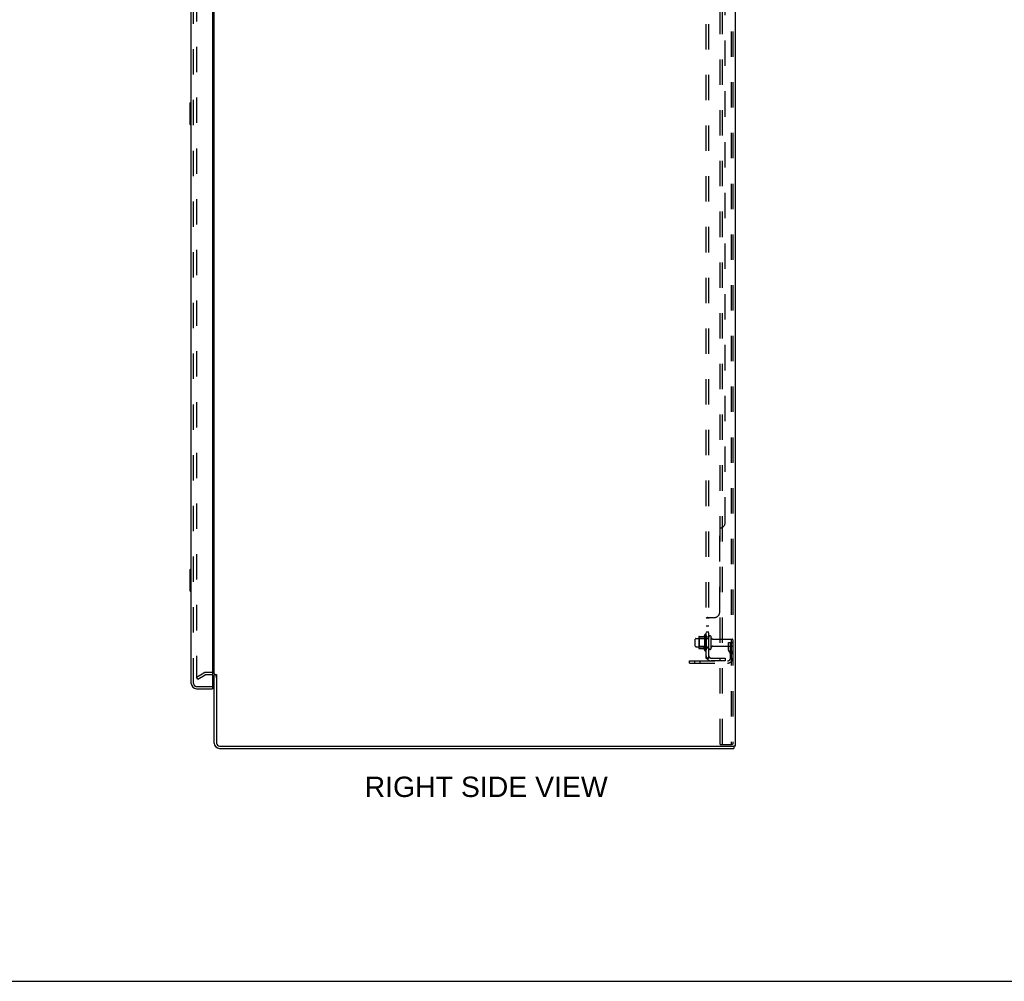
# Model space of a CAD drawing. Header units: inches. Extents: x 0 to 212, y 0 to 138.
# Tile 15 of 20: x 109 to 154, y 0 to 44. Entities that reach past the tile are written whole.
import ezdxf

# ---------------------------------------------------------------- set-up
doc = ezdxf.new("R2010")
doc.units = ezdxf.units.IN
doc.header["$LTSCALE"] = 11.6875
doc.header["$MEASUREMENT"] = 0
doc.linetypes.add('HIDDEN', pattern=[0.2, 0.1, -0.1])
doc.layers.get('0').update_dxf_attribs({"linetype": 'CONTINUOUS'})
for name, color, linetype in [('DEFAULT_2', 8, 'HIDDEN'), ('DIMENSIONS', 7, 'CONTINUOUS'), ('DOOR_ASSEMBLY', 7, 'CONTINUOUS'), ('SUBPANEL', 7, 'CONTINUOUS')]:
    doc.layers.add(name, color=color, linetype=linetype)
doc.styles.get("Standard").update_dxf_attribs({"font": 'arial.ttf'})

msp = doc.modelspace()

# ---------------------------------------------------------------- linework, layer by layer
at = {"color": 3, "linetype": 'Continuous'}
for p, q in [((141.976, 90.625), (141.976, 10.833)), ((117.976, 14.177), (117.976, 87.281)), ((117.976, 10.976), (117.976, 14.125)), ((118.08, 14.137), (118.08, 10.976)), ((118.222, 10.833), (141.886, 10.833)), ((118.222, 10.729), (141.924, 10.729)), ((141.976, 10.833), (141.92, 10.833))]:
    msp.add_line(p, q, dxfattribs=at)
at = {"color": 7, "linetype": 'Continuous'}
for p, q in [((118.08, 14.125), (117.976, 14.125)), ((141.886, 10.833), (141.92, 10.833)), ((141.924, 10.833), (141.924, 10.729)), ((0, 0), (212.5, 0))]:
    msp.add_line(p, q, dxfattribs=at)
at = {"color": 3, "linetype": 'Continuous'}
for centre, radius, start, end in [((117.833, 13.983), 0.142, 0, 63.5297), ((118.222, 10.976), 0.246, 180, 270), ((118.222, 10.976), 0.142, 180, 270)]:
    msp.add_arc(centre, radius, start, end, dxfattribs=at)
at = {"layer": 'DEFAULT_2', "color": 8, "linetype": 'HIDDEN'}
for p, q in [((141.296, 10.917), (141.296, 90.542)), ((141.4, 10.917), (141.4, 90.542)), ((141.798, 90.512), (141.798, 10.947)), ((141.872, 90.512), (141.872, 10.947)), ((117.163, 87.464), (117.163, 13.995)), ((140.321, 15.882), (140.549, 15.882)), ((140.577, 15.96), (140.577, 15.249)), ((140.647, 15.939), (140.647, 15.27)), ((140.147, 15.447), (140.147, 15.762)), ((140.177, 15.792), (140.772, 15.792)), ((140.311, 15.86), (140.311, 15.349)), ((140.331, 15.788), (140.311, 15.808)), ((140.627, 15.788), (140.331, 15.788)), ((140.331, 15.788), (140.331, 15.421)), ((140.627, 15.788), (140.647, 15.808)), ((140.627, 15.788), (140.627, 15.421)), ((140.772, 15.347), (140.772, 15.862)), ((140.882, 15.347), (140.882, 15.862)), ((140.944, 15.769), (141.842, 15.769)), ((140.944, 15.439), (141.842, 15.439)), ((141.678, 15.604), (141.768, 15.604)), ((141.678, 15.264), (141.678, 15.604)), ((141.782, 15.429), (141.678, 15.429)), ((141.768, 15.604), (141.872, 15.604)), ((141.768, 14.903), (141.768, 15.604)), ((141.782, 15.264), (141.782, 15.604)), ((141.872, 15.604), (141.833, 15.604)), ((140.177, 15.417), (140.772, 15.417)), ((140.331, 15.421), (140.311, 15.401)), ((140.321, 15.327), (140.549, 15.327)), ((140.627, 15.421), (140.331, 15.421)), ((140.627, 15.421), (140.647, 15.401)), ((141.699, 15.197), (141.748, 15.129)), ((141.784, 15.258), (141.833, 15.19)), ((139.872, 14.761), (141.625, 14.761)), ((139.872, 14.657), (139.872, 14.761)), ((139.872, 14.657), (141.625, 14.657)), ((140.119, 14.657), (140.119, 14.761)), ((140.375, 14.657), (140.375, 14.761)), ((117.163, 14.015), (117.503, 14.211)), ((117.215, 13.925), (117.555, 14.121)), ((117.833, 14.229), (117.571, 14.229)), ((117.833, 14.125), (117.571, 14.125)), ((117.215, 13.925), (117.163, 14.015)), ((141.296, 10.917), (141.777, 10.917)), ((141.777, 10.917), (141.851, 10.917))]:
    msp.add_line(p, q, dxfattribs=at)
for points in [[(117.163, 13.995), (117.163, 13.993), (117.164, 13.991), (117.164, 13.988)], [(117.181, 13.975), (117.179, 13.975), (117.177, 13.975), (117.175, 13.976), (117.173, 13.977), (117.171, 13.978), (117.17, 13.979), (117.168, 13.981), (117.167, 13.982), (117.166, 13.984), (117.165, 13.986), (117.164, 13.988)], [(117.188, 13.977), (117.186, 13.976), (117.185, 13.976), (117.183, 13.975), (117.181, 13.975), (117.181, 13.975)], [(141.798, 10.947), (141.797, 10.939), (141.795, 10.932), (141.792, 10.926), (141.788, 10.921), (141.783, 10.918), (141.777, 10.917)], [(141.872, 10.947), (141.871, 10.939), (141.869, 10.932), (141.865, 10.926), (141.861, 10.921), (141.856, 10.918), (141.851, 10.917)]]:
    msp.add_lwpolyline(points, dxfattribs=at)
for centre, radius, start, end in [((140.321, 15.872), 0.01, 90, 174.8062), ((140.53, 15.892), 0.01, 270, 336.0321), ((141.177, 15.604), 0.698, 149.3369, 156.0321), ((140.608, 15.939), 0.0384, 0, 145.5503), ((140.827, 15.862), 0.055, 360, 180), ((140.177, 15.762), 0.03, 90, 180), ((140.177, 15.447), 0.03, 180, 270), ((140.452, 15.86), 0.141, 174.7919, 180), ((140.944, 15.832), 0.0625, 180, 270), ((140.944, 15.377), 0.0625, 90, 180), ((141.842, 15.739), 0.03, 360, 90), ((141.842, 15.469), 0.03, 270, 0), ((140.452, 15.349), 0.141, 180, 185.2081), ((140.321, 15.337), 0.01, 185.1938, 270), ((140.53, 15.317), 0.01, 23.9679, 90), ((141.177, 15.604), 0.698, 203.9679, 210.6631), ((140.608, 15.27), 0.0384, 214.4497, 360), ((140.827, 15.347), 0.055, 180, 0), ((141.792, 15.264), 0.114, 180, 215.7539), ((141.664, 15.069), 0.104, 0, 35.7539), ((141.792, 15.264), 0.01, 180, 215.7539), ((141.664, 15.069), 0.208, 0, 35.7539), ((141.625, 14.903), 0.246, 270, 360), ((141.625, 14.903), 0.142, 270, 360), ((117.571, 14.092), 0.137, 90, 120), ((117.571, 14.092), 0.033, 90, 120), ((117.833, 13.983), 0.246, 0, 90), ((117.833, 13.983), 0.142, 63.5297, 90)]:
    msp.add_arc(centre, radius, start, end, dxfattribs=at)
at = {"layer": 'DOOR_ASSEMBLY', "color": 3, "linetype": 'Continuous'}
for p, q in [((116.918, 13.726), (116.918, 87.733)), ((117.897, 87.855), (117.897, 13.603)), ((117.164, 13.479), (117.897, 13.479))]:
    msp.add_line(p, q, dxfattribs=at)
at = {"layer": 'DOOR_ASSEMBLY', "color": 8, "linetype": 'HIDDEN'}
for p, q in [((117.022, 13.726), (117.022, 87.733)), ((117.164, 13.583), (117.877, 13.583))]:
    msp.add_line(p, q, dxfattribs=at)
at = {"layer": 'DOOR_ASSEMBLY', "color": 7, "linetype": 'Continuous'}
for p, q in [((116.858, 40.464), (116.858, 39.494)), ((116.918, 40.479), (116.873, 40.479)), ((116.904, 40.379), (116.904, 39.579)), ((116.873, 39.479), (116.918, 39.479)), ((116.858, 18.964), (116.858, 17.994)), ((116.918, 18.979), (116.873, 18.979)), ((116.904, 18.879), (116.904, 18.079)), ((116.873, 17.979), (116.918, 17.979)), ((117.877, 13.583), (117.897, 13.583)), ((117.897, 13.583), (117.897, 13.479))]:
    msp.add_line(p, q, dxfattribs=at)
for points in [[(116.903, 40.416), (116.903, 40.41), (116.904, 40.404), (116.904, 40.398), (116.904, 40.392), (116.904, 40.386), (116.904, 40.379)], [(116.904, 39.579), (116.904, 39.573), (116.904, 39.567), (116.904, 39.561), (116.904, 39.555), (116.903, 39.549), (116.903, 39.543)], [(116.903, 18.916), (116.903, 18.91), (116.904, 18.904), (116.904, 18.898), (116.904, 18.892), (116.904, 18.886), (116.904, 18.879)], [(116.904, 18.079), (116.904, 18.073), (116.904, 18.067), (116.904, 18.061), (116.904, 18.055), (116.903, 18.049), (116.903, 18.043)]]:
    msp.add_lwpolyline(points, dxfattribs=at)
for centre, start, end in [((116.873, 40.464), 90, 180), ((116.903, 40.464), 0, 90), ((116.873, 39.494), 180, 270), ((116.903, 39.494), 270, 360), ((116.873, 18.964), 90, 180), ((116.903, 18.964), 0, 90), ((116.873, 17.994), 180, 270), ((116.903, 17.994), 270, 360)]:
    msp.add_arc(centre, 0.015, start, end, dxfattribs=at)
at = {"layer": 'DOOR_ASSEMBLY', "color": 3, "linetype": 'Continuous'}
for centre, radius, start, end in [((117.164, 13.726), 0.246, 180, 270), ((117.877, 13.603), 0.02, 270, 360)]:
    msp.add_arc(centre, radius, start, end, dxfattribs=at)
at = {"layer": 'DOOR_ASSEMBLY', "color": 8, "linetype": 'HIDDEN'}
msp.add_arc((117.164, 13.726), 0.142, 180, 270, dxfattribs=at)
at = {"layer": 'SUBPANEL', "color": 8, "linetype": 'HIDDEN'}
for p, q in [((140.647, 14.886), (140.647, 86.573)), ((140.772, 14.886), (140.772, 86.573)), ((141.522, 21.136), (141.522, 80.323)), ((141.272, 17.011), (141.272, 20.886)), ((140.772, 16.725), (140.647, 16.725)), ((140.772, 16.364), (140.647, 16.364)), ((140.673, 16.747), (140.669, 16.745)), ((140.701, 16.761), (141.022, 16.761)), ((140.772, 16.727), (140.772, 16.725)), ((140.772, 16.083), (140.647, 16.083)), ((140.772, 15.854), (140.647, 15.854)), ((140.772, 15.354), (140.647, 15.354)), ((140.772, 14.886), (140.647, 14.886)), ((140.701, 14.847), (140.797, 14.927)), ((140.884, 14.886), (141.522, 14.886)), ((141.522, 14.761), (140.884, 14.761)), ((141.272, 14.886), (141.272, 14.761)), ((141.522, 14.886), (141.522, 14.761))]:
    msp.add_line(p, q, dxfattribs=at)
for points in [[(140.669, 16.745), (140.666, 16.744), (140.663, 16.742), (140.66, 16.741), (140.657, 16.739), (140.654, 16.737), (140.652, 16.735), (140.65, 16.733), (140.649, 16.732), (140.648, 16.73), (140.647, 16.728), (140.647, 16.727), (140.647, 16.725)], [(140.647, 16.728), (140.647, 16.727), (140.647, 16.725)], [(140.66, 16.741), (140.657, 16.739), (140.654, 16.737), (140.652, 16.735), (140.65, 16.733), (140.649, 16.732), (140.648, 16.73)], [(140.701, 16.761), (140.699, 16.759), (140.696, 16.758), (140.694, 16.756), (140.69, 16.754), (140.687, 16.753), (140.684, 16.751), (140.68, 16.75), (140.673, 16.747)], [(140.701, 16.761), (140.699, 16.759), (140.696, 16.758), (140.694, 16.756)], [(140.786, 16.741), (140.782, 16.738), (140.78, 16.737), (140.779, 16.736), (140.777, 16.734), (140.775, 16.733), (140.774, 16.731), (140.773, 16.73), (140.772, 16.728), (140.772, 16.727), (140.772, 16.725)], [(140.779, 16.736), (140.777, 16.734), (140.775, 16.733), (140.774, 16.731), (140.773, 16.73), (140.772, 16.728)], [(140.797, 16.761), (140.798, 16.759), (140.798, 16.757), (140.798, 16.756), (140.797, 16.754), (140.797, 16.752), (140.796, 16.751), (140.795, 16.749), (140.794, 16.748), (140.793, 16.746), (140.791, 16.745), (140.79, 16.744), (140.788, 16.742), (140.786, 16.741)], [(140.795, 16.749), (140.794, 16.748), (140.793, 16.746), (140.791, 16.745), (140.79, 16.744), (140.788, 16.742)], [(140.797, 16.761), (140.798, 16.759), (140.798, 16.757), (140.798, 16.756), (140.797, 16.754), (140.797, 16.752), (140.796, 16.751)], [(140.676, 14.862), (140.669, 14.866), (140.666, 14.867), (140.663, 14.869), (140.66, 14.87), (140.657, 14.872), (140.654, 14.873), (140.652, 14.875), (140.65, 14.877), (140.649, 14.879), (140.648, 14.881), (140.647, 14.883), (140.647, 14.884), (140.647, 14.886)], [(140.701, 14.847), (140.699, 14.849), (140.696, 14.851), (140.694, 14.854), (140.69, 14.855), (140.687, 14.857), (140.684, 14.859), (140.68, 14.861), (140.676, 14.862)], [(140.776, 14.909), (140.776, 14.909), (140.776, 14.909), (140.776, 14.909), (140.775, 14.908), (140.775, 14.908), (140.774, 14.908), (140.774, 14.908), (140.774, 14.907), (140.773, 14.907), (140.772, 14.907), (140.772, 14.906), (140.771, 14.906), (140.771, 14.906), (140.77, 14.905), (140.769, 14.905), (140.769, 14.905), (140.768, 14.904), (140.768, 14.904), (140.767, 14.904), (140.766, 14.903), (140.765, 14.903), (140.765, 14.903), (140.764, 14.902), (140.763, 14.902), (140.763, 14.902), (140.762, 14.901), (140.761, 14.901), (140.76, 14.9), (140.759, 14.9), (140.759, 14.9), (140.758, 14.899), (140.757, 14.899), (140.756, 14.899), (140.755, 14.898), (140.754, 14.898), (140.754, 14.898), (140.753, 14.897), (140.752, 14.897), (140.751, 14.896), (140.75, 14.896), (140.749, 14.896), (140.748, 14.895), (140.747, 14.895), (140.746, 14.895), (140.745, 14.894), (140.744, 14.894), (140.743, 14.893), (140.742, 14.893), (140.741, 14.893), (140.74, 14.892), (140.739, 14.892), (140.737, 14.892), (140.736, 14.891), (140.735, 14.891), (140.734, 14.891), (140.733, 14.89), (140.732, 14.89), (140.731, 14.89), (140.73, 14.889), (140.729, 14.889), (140.728, 14.889), (140.727, 14.889), (140.726, 14.888), (140.725, 14.888), (140.724, 14.888), (140.723, 14.888), (140.722, 14.887), (140.721, 14.887), (140.72, 14.887), (140.719, 14.887), (140.718, 14.887), (140.717, 14.886), (140.716, 14.886), (140.716, 14.886), (140.715, 14.886), (140.714, 14.886), (140.713, 14.886), (140.713, 14.886), (140.712, 14.886), (140.712, 14.886), (140.712, 14.886)], [(140.712, 14.886), (140.712, 14.886), (140.712, 14.886), (140.712, 14.886), (140.712, 14.886), (140.713, 14.886), (140.713, 14.886), (140.714, 14.886), (140.714, 14.886), (140.715, 14.886), (140.715, 14.886)], [(140.79, 14.913), (140.786, 14.909), (140.784, 14.907), (140.782, 14.905), (140.78, 14.903), (140.779, 14.9), (140.777, 14.898), (140.775, 14.896), (140.774, 14.893), (140.773, 14.891), (140.772, 14.889), (140.772, 14.887), (140.772, 14.886)], [(140.772, 14.906), (140.772, 14.906), (140.773, 14.906), (140.773, 14.907), (140.774, 14.907), (140.774, 14.907), (140.774, 14.908), (140.775, 14.908), (140.775, 14.908), (140.775, 14.909), (140.776, 14.909), (140.776, 14.909)], [(140.797, 14.927), (140.798, 14.926), (140.798, 14.925), (140.798, 14.924), (140.797, 14.923), (140.797, 14.922), (140.796, 14.921), (140.795, 14.92), (140.794, 14.918), (140.793, 14.917), (140.791, 14.915), (140.79, 14.913)]]:
    msp.add_lwpolyline(points, dxfattribs=at)
for centre, radius, start, end in [((141.272, 21.136), 0.25, 270, 360), ((141.022, 17.011), 0.25, 270, 360), ((140.884, 14.998), 0.237, 180, 270), ((140.884, 14.998), 0.112, 180, 270)]:
    msp.add_arc(centre, radius, start, end, dxfattribs=at)

# ---------------------------------------------------------------- texts
at = {"layer": 'DIMENSIONS', "color": 2, "linetype": 'Continuous', "insert": (130.509, 9.429), "char_height": 0.9375, "width": 11.1803, "attachment_point": 2, "line_spacing_factor": 0.9}
msp.add_mtext('RIGHT SIDE VIEW', dxfattribs=at)

doc.saveas('drawing.dxf')
